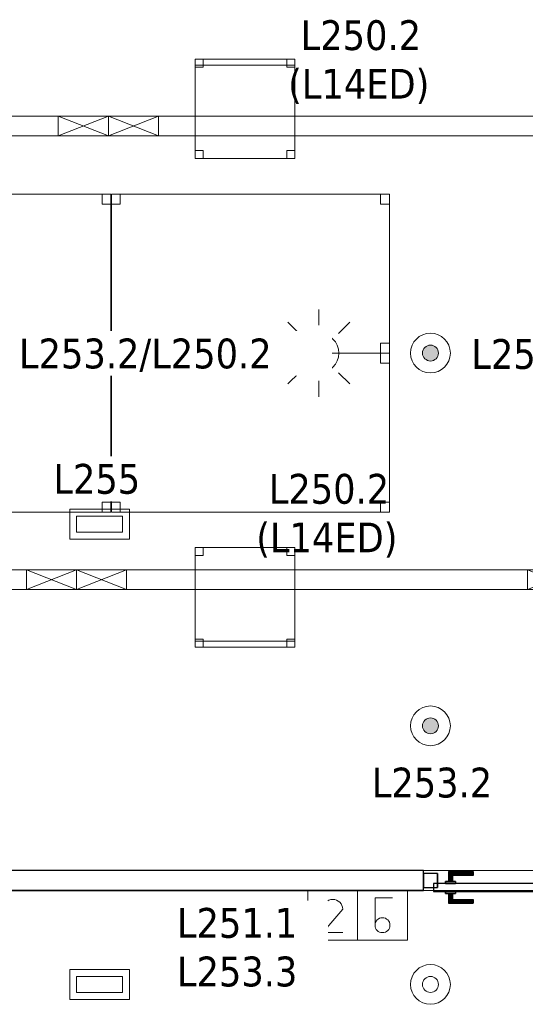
# Model space of a CAD drawing. Header units: metres. Extents: x 397.7 to 427.5, y 12.7 to 28.4.
# Tile 3 of 145: x 402.4 to 404.9, y 17.5 to 22.5. Entities that reach past the tile are written whole.
import ezdxf

# ---------------------------------------------------------------- set-up
doc = ezdxf.new("R2010")
doc.units = ezdxf.units.M
doc.layers.add('01_CARPINTERIA', color=5, linetype='Continuous', lineweight=25, true_color=0x0000ff)
for name, color, linetype, lineweight in [('02_MOBILIARIO', 7, 'Continuous', 18), ('A-DETL-____-MBND', 7, 'Continuous', 18), ('A-DETL-GENF-OTLN', 7, 'Continuous', 18), ('A-GENM-____-OTLN', 7, 'Continuous', 18), ('A-WALL-____-MCUT', 7, 'Continuous', 25), ('A-WALL-____-OTLN', 7, 'Continuous', 25), ('E-ELEC-FIXT-IDEN', 7, 'Continuous', 30), ('E-LITE-____-IDEN', 7, 'Continuous', 30), ('E-LITE-EQPM-IDEN', 7, 'Continuous', 30)]:
    doc.layers.add(name, color=color, linetype=linetype, lineweight=lineweight)
doc.styles.add('Tahoma_4', font='tahoma.ttf', dxfattribs={"height": 0.15})

# ---------------------------------------------------------------- blocks, each defined once
blk = doc.blocks.new('Family - Taula 140X80_P2-152733-05_ENLLUMENAT_P2')
at = {"layer": 'A-DETL-____-MBND', "color": 253, "true_color": 0xaaaaaa}
for p, q in [((0, 0.8001), (0.0437, 0.8001)), ((0, 0.7501), (0, 0.8001)), ((0.0437, 0.8001), (0, 0.8001)), ((0, 0.8001), (0, 0.7501)), ((0, 0.8001), (1.3973, 0.8001)), ((0, 0), (0, 0.8001)), ((1.3973, 0.8001), (0, 0.8001)), ((0, 0.8001), (0, 0)), ((0.0437, 0.8001), (0.0437, 0.7501)), ((0.0437, 0.7501), (0.0437, 0.8001)), ((1.3536, 0.8001), (1.3973, 0.8001)), ((1.3536, 0.7501), (1.3536, 0.8001)), ((1.3973, 0.8001), (1.3536, 0.8001)), ((1.3536, 0.8001), (1.3536, 0.7501)), ((1.3973, 0.8001), (1.3973, 0.7501)), ((1.3973, 0.7501), (1.3973, 0.8001)), ((1.3973, 0.8001), (1.3973, 0)), ((1.3973, 0), (1.3973, 0.8001)), ((0.0437, 0.7501), (0, 0.7501)), ((0, 0.7501), (0.0437, 0.7501)), ((1.3973, 0.7501), (1.3536, 0.7501)), ((1.3536, 0.7501), (1.3973, 0.7501)), ((0, 0.05), (0.0437, 0.05)), ((0, 0), (0, 0.05)), ((0.0437, 0.05), (0, 0.05)), ((0, 0.05), (0, 0)), ((0.0437, 0.05), (0.0437, 0)), ((0.0437, 0), (0.0437, 0.05)), ((1.3536, 0.05), (1.3973, 0.05)), ((1.3536, 0), (1.3536, 0.05)), ((1.3973, 0.05), (1.3536, 0.05)), ((1.3536, 0.05), (1.3536, 0)), ((1.3973, 0.05), (1.3973, 0)), ((1.3973, 0), (1.3973, 0.05)), ((0.0437, 0), (0, 0)), ((0, 0), (0.0437, 0)), ((0, 0), (1.3973, 0)), ((1.3973, 0), (1.3536, 0)), ((1.3536, 0), (1.3973, 0)), ((1.3973, 0), (0, 0))]:
    blk.add_line(p, q, dxfattribs=at)
blk = doc.blocks.new('Family - Taula 140X80_P2-152813-05_ENLLUMENAT_P2')
at = {"layer": 'A-DETL-____-MBND', "color": 253, "true_color": 0xaaaaaa}
for p, q in [((0, 0), (0, 0.8001)), ((0, 0.8001), (1.3973, 0.8001)), ((1.3973, 0.8001), (0, 0.8001)), ((0, 0.8001), (0, 0)), ((0, 0.7501), (0, 0.8001)), ((0, 0.8001), (0.0437, 0.8001)), ((0.0437, 0.8001), (0, 0.8001)), ((0, 0.8001), (0, 0.7501)), ((0.0437, 0.8001), (0.0437, 0.7501)), ((0.0437, 0.7501), (0.0437, 0.8001)), ((1.3536, 0.7501), (1.3536, 0.8001)), ((1.3536, 0.8001), (1.3973, 0.8001)), ((1.3973, 0.8001), (1.3536, 0.8001)), ((1.3536, 0.8001), (1.3536, 0.7501)), ((1.3973, 0.8001), (1.3973, 0)), ((1.3973, 0), (1.3973, 0.8001)), ((1.3973, 0.8001), (1.3973, 0.7501)), ((1.3973, 0.7501), (1.3973, 0.8001)), ((0.0437, 0.7501), (0, 0.7501)), ((0, 0.7501), (0.0437, 0.7501)), ((1.3973, 0.7501), (1.3536, 0.7501)), ((1.3536, 0.7501), (1.3973, 0.7501)), ((0, 0), (0, 0.05)), ((0, 0.05), (0.0437, 0.05)), ((0.0437, 0.05), (0, 0.05)), ((0, 0.05), (0, 0)), ((0.0437, 0.05), (0.0437, 0)), ((0.0437, 0), (0.0437, 0.05)), ((1.3536, 0), (1.3536, 0.05)), ((1.3536, 0.05), (1.3973, 0.05)), ((1.3973, 0.05), (1.3536, 0.05)), ((1.3536, 0.05), (1.3536, 0)), ((1.3973, 0.05), (1.3973, 0)), ((1.3973, 0), (1.3973, 0.05)), ((1.3973, 0), (0, 0)), ((0, 0), (1.3973, 0)), ((0.0437, 0), (0, 0)), ((0, 0), (0.0437, 0)), ((1.3973, 0), (1.3536, 0)), ((1.3536, 0), (1.3973, 0))]:
    blk.add_line(p, q, dxfattribs=at)
blk = doc.blocks.new('Family - Cadira d_Oficina_P2-153111-05_ENLLUMENAT_P2')
at = {"layer": 'A-DETL-____-MBND', "color": 253, "true_color": 0xaaaaaa}
for p, q in [((0, 0.46), (0, 0.5)), ((0, 0.5), (0.04, 0.5)), ((0.04, 0.5), (0, 0.5)), ((0, 0.5), (0, 0.46)), ((0, 0), (0, 0.5)), ((0, 0.5), (0.5, 0.5)), ((0.5, 0.5), (0, 0.5)), ((0, 0.5), (0, 0)), ((0, 0.47), (0, 0.5)), ((0, 0.5), (0.5, 0.5)), ((0.5, 0.5), (0, 0.5)), ((0, 0.5), (0, 0.47)), ((0.04, 0.5), (0.04, 0.46)), ((0.04, 0.46), (0.04, 0.5)), ((0.46, 0.46), (0.46, 0.5)), ((0.46, 0.5), (0.5, 0.5)), ((0.5, 0.5), (0.46, 0.5)), ((0.46, 0.5), (0.46, 0.46)), ((0.5, 0.5), (0.5, 0)), ((0.5, 0), (0.5, 0.5)), ((0.5, 0.5), (0.5, 0.47)), ((0.5, 0.47), (0.5, 0.5)), ((0.5, 0.5), (0.5, 0.46)), ((0.5, 0.46), (0.5, 0.5)), ((0.5, 0.47), (0, 0.47)), ((0, 0.47), (0.5, 0.47)), ((0.04, 0.46), (0, 0.46)), ((0, 0.46), (0.04, 0.46)), ((0.5, 0.46), (0.46, 0.46)), ((0.46, 0.46), (0.5, 0.46)), ((0, 0), (0, 0.04)), ((0, 0.04), (0.04, 0.04)), ((0.04, 0.04), (0, 0.04)), ((0, 0.04), (0, 0)), ((0.5, 0), (0, 0)), ((0.04, 0), (0, 0)), ((0, 0), (0.04, 0)), ((0.04, 0.04), (0.04, 0)), ((0.04, 0), (0.04, 0.04)), ((0.46, 0), (0.46, 0.04)), ((0.46, 0.04), (0.5, 0.04)), ((0.5, 0.04), (0.46, 0.04)), ((0.46, 0.04), (0.46, 0)), ((0.5, 0), (0.46, 0)), ((0.46, 0), (0.5, 0)), ((0.5, 0.04), (0.5, 0)), ((0.5, 0), (0.5, 0.04)), ((0, 0), (0.5, 0))]:
    blk.add_line(p, q, dxfattribs=at)
blk = doc.blocks.new('Family - Cadira d_Oficina_P2-153194-05_ENLLUMENAT_P2')
at = {"layer": 'A-DETL-____-MBND', "color": 253, "true_color": 0xaaaaaa}
for p, q in [((0, 0.46), (0, 0.5)), ((0, 0.5), (0.04, 0.5)), ((0.04, 0.5), (0, 0.5)), ((0, 0.5), (0, 0.46)), ((0, 0.5), (0.5, 0.5)), ((0, 0), (0, 0.5)), ((0.5, 0.5), (0, 0.5)), ((0, 0.5), (0, 0)), ((0.04, 0.5), (0.04, 0.46)), ((0.04, 0.46), (0.04, 0.5)), ((0.46, 0.46), (0.46, 0.5)), ((0.46, 0.5), (0.5, 0.5)), ((0.5, 0.5), (0.46, 0.5)), ((0.46, 0.5), (0.46, 0.46)), ((0.5, 0.5), (0.5, 0.46)), ((0.5, 0.46), (0.5, 0.5)), ((0.5, 0.5), (0.5, 0)), ((0.5, 0), (0.5, 0.5)), ((0.04, 0.46), (0, 0.46)), ((0, 0.46), (0.04, 0.46)), ((0.5, 0.46), (0.46, 0.46)), ((0.46, 0.46), (0.5, 0.46)), ((0, 0), (0, 0.04)), ((0, 0.04), (0.04, 0.04)), ((0.04, 0.04), (0, 0.04)), ((0, 0.04), (0, 0)), ((0, 0), (0, 0.03)), ((0, 0.03), (0.5, 0.03)), ((0.5, 0.03), (0, 0.03)), ((0, 0.03), (0, 0)), ((0.5, 0), (0, 0)), ((0, 0), (0.5, 0)), ((0.5, 0), (0, 0)), ((0, 0), (0.5, 0)), ((0.04, 0), (0, 0)), ((0, 0), (0.04, 0)), ((0.04, 0.04), (0.04, 0)), ((0.04, 0), (0.04, 0.04)), ((0.46, 0), (0.46, 0.04)), ((0.46, 0.04), (0.5, 0.04)), ((0.5, 0.04), (0.46, 0.04)), ((0.46, 0.04), (0.46, 0)), ((0.5, 0), (0.46, 0)), ((0.5, 0.04), (0.5, 0)), ((0.5, 0), (0.5, 0.04)), ((0.5, 0.03), (0.5, 0)), ((0.5, 0), (0.5, 0.03)), ((0.46, 0), (0.5, 0))]:
    blk.add_line(p, q, dxfattribs=at)
blk = doc.blocks.new('Family - Taula 140X80_P2-153220-05_ENLLUMENAT_P2')
at = {"layer": 'A-DETL-____-MBND', "color": 253, "true_color": 0xaaaaaa}
for p, q in [((0, 0.7501), (0, 0.8001)), ((0, 0.8001), (0.0437, 0.8001)), ((0.0437, 0.8001), (0, 0.8001)), ((0, 0.8001), (0, 0.7501)), ((0, 0), (0, 0.8001)), ((0, 0.8001), (1.3973, 0.8001)), ((1.3973, 0.8001), (0, 0.8001)), ((0, 0.8001), (0, 0)), ((0.0437, 0.8001), (0.0437, 0.7501)), ((0.0437, 0.7501), (0.0437, 0.8001)), ((1.3536, 0.7501), (1.3536, 0.8001)), ((1.3536, 0.8001), (1.3973, 0.8001)), ((1.3973, 0.8001), (1.3536, 0.8001)), ((1.3536, 0.8001), (1.3536, 0.7501)), ((1.3973, 0.8001), (1.3973, 0.7501)), ((1.3973, 0.7501), (1.3973, 0.8001)), ((1.3973, 0.8001), (1.3973, 0)), ((1.3973, 0), (1.3973, 0.8001)), ((0.0437, 0.7501), (0, 0.7501)), ((0, 0.7501), (0.0437, 0.7501)), ((1.3973, 0.7501), (1.3536, 0.7501)), ((1.3536, 0.7501), (1.3973, 0.7501)), ((0, 0), (0, 0.05)), ((0, 0.05), (0.0437, 0.05)), ((0.0437, 0.05), (0, 0.05)), ((0, 0.05), (0, 0)), ((0.0437, 0.05), (0.0437, 0)), ((0.0437, 0), (0.0437, 0.05)), ((1.3536, 0), (1.3536, 0.05)), ((1.3536, 0.05), (1.3973, 0.05)), ((1.3973, 0.05), (1.3536, 0.05)), ((1.3536, 0.05), (1.3536, 0)), ((1.3973, 0.05), (1.3973, 0)), ((1.3973, 0), (1.3973, 0.05)), ((1.3973, 0), (0, 0)), ((0, 0), (1.3973, 0)), ((0.0437, 0), (0, 0)), ((0, 0), (0.0437, 0)), ((1.3973, 0), (1.3536, 0)), ((1.3536, 0), (1.3973, 0))]:
    blk.add_line(p, q, dxfattribs=at)
blk = doc.blocks.new('Family - LONDR55-XX_ZZ-ARQ-CAA-M3D-Londres55-153239-05_ENLLUMENAT_P2')
at = {"layer": '01_CARPINTERIA', "color": 161, "true_color": 0xaaaaff}
for p, q in [((0.69, 0.1487), (0.69, 0.15)), ((0.69, 0.15), (0.69, 0.1487)), ((0.815, 0.15), (0.69, 0.15)), ((0.69, 0.145), (0.69, 0.1487)), ((0.69, 0.1487), (0.69, 0.145)), ((0.8137, 0.1487), (0.69, 0.1487)), ((0.8137, 0.1487), (0.69, 0.1487)), ((0.8137, 0.1487), (0.81, 0.145)), ((0.81, 0.145), (0.8137, 0.1487)), ((0.815, 0.15), (0.8137, 0.1487)), ((0.8137, 0.1487), (0.815, 0.15)), ((0.8137, 0.1), (0.8137, 0.1487)), ((0.8137, 0.1), (0.8137, 0.1487)), ((0.815, 0.1), (0.815, 0.15)), ((0.69, 0.14), (0.69, 0.145)), ((0.69, 0.145), (0.69, 0.14)), ((0.81, 0.145), (0.69, 0.145)), ((0.81, 0.145), (0.69, 0.145)), ((0.69, 0.135), (0.69, 0.14)), ((0.69, 0.14), (0.69, 0.135)), ((0.69, 0.14), (0.805, 0.14)), ((0.805, 0.14), (0.69, 0.14)), ((0.69, 0.135), (0.69, 0.1313)), ((0.69, 0.1313), (0.69, 0.135)), ((0.8, 0.135), (0.69, 0.135)), ((0.8, 0.135), (0.69, 0.135)), ((0.69, 0.1313), (0.69, 0.13)), ((0.69, 0.13), (0.69, 0.1313)), ((0.7963, 0.1313), (0.69, 0.1313)), ((0.7963, 0.1313), (0.69, 0.1313)), ((0.795, 0.13), (0.69, 0.13)), ((0.83, 0.1), (0.78, 0.1)), ((0.78, 0.1), (0.83, 0.1)), ((0.78, 0.09), (0.78, 0.1)), ((0.78, 0.09), (0.78, 0.1)), ((0.795, 0.13), (0.7963, 0.1313)), ((0.7963, 0.1313), (0.795, 0.13)), ((0.795, 0.1), (0.795, 0.13)), ((0.7963, 0.1), (0.795, 0.1)), ((0.795, 0.1), (0.7963, 0.1)), ((0.7963, 0.1313), (0.8, 0.135)), ((0.8, 0.135), (0.7963, 0.1313)), ((0.7963, 0.1), (0.7963, 0.1313)), ((0.7963, 0.1), (0.7963, 0.1313)), ((0.8, 0.1), (0.7963, 0.1)), ((0.7963, 0.1), (0.8, 0.1)), ((0.8, 0.135), (0.805, 0.14)), ((0.805, 0.14), (0.8, 0.135)), ((0.8, 0.1), (0.8, 0.135)), ((0.8, 0.1), (0.8, 0.135)), ((0.805, 0.1), (0.8, 0.1)), ((0.8, 0.1), (0.805, 0.1)), ((0.81, 0.145), (0.805, 0.14)), ((0.805, 0.14), (0.81, 0.145)), ((0.805, 0.14), (0.805, 0.1)), ((0.805, 0.1), (0.805, 0.14)), ((0.81, 0.1), (0.805, 0.1)), ((0.805, 0.1), (0.81, 0.1)), ((0.81, 0.1), (0.81, 0.145)), ((0.81, 0.1), (0.81, 0.145)), ((0.81, 0.1), (0.8137, 0.1)), ((0.8137, 0.1), (0.81, 0.1)), ((0.8137, 0.1), (0.815, 0.1)), ((0.815, 0.1), (0.8137, 0.1)), ((0.83, 0.09), (0.83, 0.1)), ((0.83, 0.1), (0.83, 0.09)), ((0.07, 0.07), (0, 0.07)), ((0, 0.07), (0, 0)), ((0.07, 0.07), (0, 0.07)), ((0, 0), (0, 0.07)), ((0.89, 0.09), (0.05, 0.09)), ((0.05, 0.09), (0.05, 0.05)), ((0.89, 0.09), (0.05, 0.09)), ((0.05, 0.05), (0.05, 0.09)), ((0.05, 0.05), (0.89, 0.05)), ((0.05, 0.05), (0.89, 0.05)), ((0.07, 0), (0.07, 0.07)), ((0.07, 0), (0.07, 0.07)), ((0.83, 0.09), (0.78, 0.09)), ((0.78, 0.09), (0.83, 0.09)), ((0.78, 0.05), (0.83, 0.05)), ((0.83, 0.05), (0.78, 0.05)), ((0.78, 0.04), (0.78, 0.05)), ((0.78, 0.04), (0.78, 0.05)), ((0.83, 0.04), (0.83, 0.05)), ((0.83, 0.05), (0.83, 0.04)), ((0.94, 0.07), (0.87, 0.07)), ((0.87, 0.07), (0.87, 0)), ((0.94, 0.07), (0.87, 0.07)), ((0.87, 0), (0.87, 0.07)), ((0.89, 0.05), (0.89, 0.09)), ((0.89, 0.05), (0.89, 0.09)), ((0.94, 0), (0.94, 0.07)), ((0.94, 0), (0.94, 0.07)), ((0, 0), (0.07, 0)), ((0, 0), (0.07, 0)), ((0.69, 0.0087), (0.69, 0.01)), ((0.69, 0.01), (0.69, 0.0087)), ((0.69, 0.01), (0.795, 0.01)), ((0.69, 0.005), (0.69, 0.0087)), ((0.69, 0.0087), (0.69, 0.005)), ((0.69, 0.0087), (0.7963, 0.0087)), ((0.69, 0.0087), (0.7963, 0.0087)), ((0.69, 0), (0.69, 0.005)), ((0.69, 0.005), (0.69, 0)), ((0.69, 0.005), (0.8, 0.005)), ((0.69, 0.005), (0.8, 0.005)), ((0.69, -0.005), (0.69, 0)), ((0.69, 0), (0.69, -0.005)), ((0.805, 0), (0.69, 0)), ((0.69, 0), (0.805, 0)), ((0.78, 0.04), (0.83, 0.04)), ((0.83, 0.04), (0.78, 0.04)), ((0.7963, 0.04), (0.795, 0.04)), ((0.795, 0.04), (0.7963, 0.04)), ((0.795, 0.01), (0.795, 0.04)), ((0.7963, 0.0087), (0.795, 0.01)), ((0.795, 0.01), (0.7963, 0.0087)), ((0.8, 0.04), (0.7963, 0.04)), ((0.7963, 0.04), (0.8, 0.04)), ((0.7963, 0.0087), (0.7963, 0.04)), ((0.7963, 0.0087), (0.7963, 0.04)), ((0.8, 0.005), (0.7963, 0.0087)), ((0.7963, 0.0087), (0.8, 0.005)), ((0.8, 0.04), (0.805, 0.04)), ((0.805, 0.04), (0.8, 0.04)), ((0.8, 0.005), (0.8, 0.04)), ((0.8, 0.005), (0.8, 0.04)), ((0.805, 0), (0.8, 0.005)), ((0.8, 0.005), (0.805, 0)), ((0.805, 0.04), (0.81, 0.04)), ((0.81, 0.04), (0.805, 0.04)), ((0.805, 0.04), (0.805, 0)), ((0.805, 0), (0.805, 0.04)), ((0.805, 0), (0.81, -0.005)), ((0.81, 0.04), (0.8137, 0.04)), ((0.8137, 0.04), (0.81, 0.04)), ((0.81, -0.005), (0.81, 0.04)), ((0.81, -0.005), (0.81, 0.04)), ((0.8137, 0.04), (0.815, 0.04)), ((0.815, 0.04), (0.8137, 0.04)), ((0.8137, -0.0087), (0.8137, 0.04)), ((0.8137, -0.0087), (0.8137, 0.04)), ((0.815, -0.01), (0.815, 0.04)), ((0.87, 0), (0.94, 0)), ((0.87, 0), (0.94, 0)), ((0.69, -0.005), (0.69, -0.0087)), ((0.69, -0.0087), (0.69, -0.005)), ((0.69, -0.005), (0.81, -0.005)), ((0.69, -0.005), (0.81, -0.005)), ((0.69, -0.0087), (0.69, -0.01)), ((0.69, -0.01), (0.69, -0.0087)), ((0.69, -0.0087), (0.8137, -0.0087)), ((0.69, -0.0087), (0.8137, -0.0087)), ((0.69, -0.01), (0.815, -0.01)), ((0.81, -0.005), (0.805, 0)), ((0.81, -0.005), (0.8137, -0.0087)), ((0.8137, -0.0087), (0.81, -0.005)), ((0.8137, -0.0087), (0.815, -0.01)), ((0.815, -0.01), (0.8137, -0.0087))]:
    blk.add_line(p, q, dxfattribs=at)
blk = doc.blocks.new('Family - Porta P2-153240-05_ENLLUMENAT_P2')
blk.add_blockref('Family - LONDR55-XX_ZZ-ARQ-CAA-M3D-Londres55-153239-05_ENLLUMENAT_P2', (0, 0))
blk = doc.blocks.new('Family - Taula 140X80_P2-153317-05_ENLLUMENAT_P2')
at = {"layer": 'A-DETL-____-MBND', "color": 253, "true_color": 0xaaaaaa}
for p, q in [((0, 0.8001), (1.3973, 0.8001)), ((0, 0), (0, 0.8001)), ((1.3973, 0.8001), (0, 0.8001)), ((0, 0.8001), (0, 0)), ((0, 0.8001), (0.0437, 0.8001)), ((0, 0.7501), (0, 0.8001)), ((0.0437, 0.8001), (0, 0.8001)), ((0, 0.8001), (0, 0.7501)), ((0.0437, 0.8001), (0.0437, 0.7501)), ((0.0437, 0.7501), (0.0437, 0.8001)), ((1.3536, 0.8001), (1.3973, 0.8001)), ((1.3536, 0.7501), (1.3536, 0.8001)), ((1.3973, 0.8001), (1.3536, 0.8001)), ((1.3536, 0.8001), (1.3536, 0.7501)), ((1.3973, 0.8001), (1.3973, 0.7501)), ((1.3973, 0.7501), (1.3973, 0.8001)), ((1.3973, 0.8001), (1.3973, 0)), ((1.3973, 0), (1.3973, 0.8001)), ((0.0437, 0.7501), (0, 0.7501)), ((0, 0.7501), (0.0437, 0.7501)), ((1.3973, 0.7501), (1.3536, 0.7501)), ((1.3536, 0.7501), (1.3973, 0.7501)), ((0, 0.05), (0.0437, 0.05)), ((0, 0), (0, 0.05)), ((0.0437, 0.05), (0, 0.05)), ((0, 0.05), (0, 0)), ((0.0437, 0.05), (0.0437, 0)), ((0.0437, 0), (0.0437, 0.05)), ((1.3536, 0.05), (1.3973, 0.05)), ((1.3536, 0), (1.3536, 0.05)), ((1.3973, 0.05), (1.3536, 0.05)), ((1.3536, 0.05), (1.3536, 0)), ((1.3973, 0.05), (1.3973, 0)), ((1.3973, 0), (1.3973, 0.05)), ((0.0437, 0), (0, 0)), ((0, 0), (0.0437, 0)), ((0, 0), (1.3973, 0)), ((1.3973, 0), (1.3536, 0)), ((1.3536, 0), (1.3973, 0)), ((1.3973, 0), (0, 0))]:
    blk.add_line(p, q, dxfattribs=at)
blk = doc.blocks.new('Family - Evans P2-153319-05_ENLLUMENAT_P2')
at = {"layer": 'A-WALL-____-MCUT', "color": 253, "true_color": 0xaaaaaa}
for p, q in [((5.0899, 0.1), (0.0198, 0.1)), ((5.0899, 0), (5.0899, 0.1)), ((0, 0), (5.0899, 0))]:
    blk.add_line(p, q, dxfattribs=at)
at = {"layer": 'A-WALL-____-OTLN', "color": 253, "true_color": 0xaaaaaa}
for p, q in [((5.0899, 0.1), (0.0198, 0.1)), ((5.0899, 0), (5.0899, 0.1)), ((5.0899, 0), (0, 0))]:
    blk.add_line(p, q, dxfattribs=at)
at = {"layer": 'A-WALL-____-OTLN', "color": 253, "lineweight": 18, "true_color": 0xaaaaaa}
blk.add_line((0, 0), (14.3056, 0), dxfattribs=at)
blk = doc.blocks.new('Family - Vano puerta-153321-05_ENLLUMENAT_P2')
at = {"layer": 'A-GENM-____-OTLN', "color": 253, "true_color": 0xaaaaaa}
for p, q in [((404.3814, 18.2155), (404.3814, 18.1155)), ((405.3214, 18.2155), (404.3814, 18.2155)), ((404.3814, 18.2155), (404.3814, 18.1155)), ((404.3814, 18.2155), (405.3214, 18.2155)), ((405.3214, 18.1155), (405.3214, 18.2155)), ((405.3214, 18.2155), (405.3214, 18.1155)), ((404.3814, 18.1155), (405.3214, 18.1155)), ((405.3214, 18.1155), (404.3814, 18.1155))]:
    blk.add_line(p, q, dxfattribs=at)
blk = doc.blocks.new('LONDR55-XX_ZZ-ARQ-CAA-M3D-Londres55_ifc-1-05_ENLLUMENAT_P2')
at = {"layer": '01_CARPINTERIA', "color": 253, "lineweight": 18, "true_color": 0xaaaaaa, "rotation": 180}
blk.add_blockref('Family - Porta P2-153240-05_ENLLUMENAT_P2', (405.3214, 18.2005), dxfattribs=at)
at = {"layer": '02_MOBILIARIO', "color": 253, "lineweight": 18, "true_color": 0xaaaaaa}
for name, p in [('Family - Cadira d_Oficina_P2-153111-05_ENLLUMENAT_P2', (403.234, 21.7986)), ('Family - Taula 140X80_P2-152733-05_ENLLUMENAT_P2', (401.412, 20.8194)), ('Family - Taula 140X80_P2-153317-05_ENLLUMENAT_P2', (402.812, 20.8194)), ('Family - Taula 140X80_P2-153220-05_ENLLUMENAT_P2', (401.412, 20.0193)), ('Family - Taula 140X80_P2-152813-05_ENLLUMENAT_P2', (402.812, 20.0193)), ('Family - Cadira d_Oficina_P2-153194-05_ENLLUMENAT_P2', (403.234, 19.3402))]:
    blk.add_blockref(name, p, dxfattribs=at)
at = {"layer": 'A-GENM-____-OTLN', "color": 253, "lineweight": 18, "true_color": 0xaaaaaa}
blk.add_blockref('Family - Vano puerta-153321-05_ENLLUMENAT_P2', (0, 0), dxfattribs=at)
at = {"layer": 'A-WALL-____-OTLN', "color": 253, "lineweight": 18, "true_color": 0xaaaaaa}
blk.add_blockref('Family - Evans P2-153319-05_ENLLUMENAT_P2', (399.2915, 18.1155), dxfattribs=at)
blk = doc.blocks.new('ZYR_06_02_02 Down Superficie - L 03-834902-05_ENLLUMENAT_P2')
at = {"layer": 'A-DETL-GENF-OTLN', "color": 92, "true_color": 0x00c400}
for radius in [0.1, 0.04]:
    blk.add_circle((0, 0), radius, dxfattribs=at)
blk = doc.blocks.new('ZYR_06_02_02 Down Superficie - L 03 D-V2-05_ENLLUMENAT_P2')
at = {"layer": 'A-DETL-GENF-OTLN', "true_color": 0x00c400}
blk.add_hatch(color=92, dxfattribs=at).paths.add_polyline_path([(0, -0.04), (0.0104, -0.0386), (0.02, -0.0346), (0.0283, -0.0283), (0.0346, -0.02), (0.0386, -0.0104), (0.04, 0), (0.0386, 0.0104), (0.0346, 0.02), (0.0283, 0.0283), (0.02, 0.0346), (0.0104, 0.0386), (0, 0.04), (-0.0104, 0.0386), (-0.02, 0.0346), (-0.0283, 0.0283), (-0.0346, 0.02), (-0.0386, 0.0104), (-0.04, 0), (-0.0386, -0.0104), (-0.0346, -0.02), (-0.0283, -0.0283), (-0.02, -0.0346), (-0.0104, -0.0386)])
at = {"layer": 'A-DETL-GENF-OTLN', "color": 92, "true_color": 0x00c400}
for radius in [0.1, 0.04]:
    blk.add_circle((0, 0), radius, dxfattribs=at)
for start, end in [(360, 180), (180, 360)]:
    blk.add_arc((0, 0), 0.04, start, end, dxfattribs=at)
blk = doc.blocks.new('ZYR_06_02_05 LLuminària Suspesa - L 14 ED-850681-05_ENLLUMENAT_P2')
at = {"layer": 'A-DETL-GENF-OTLN', "color": 92, "true_color": 0x00c400}
for p, q in [((-1.26, 0.05), (1.26, 0.05)), ((-1.26, -0.05), (-1.26, 0.05)), ((-1.26, -0.05), (-1.008, 0.05)), ((-1.26, 0.05), (-1.008, -0.05)), ((-1.008, 0.05), (-1.008, -0.05)), ((1.008, 0.05), (1.008, -0.05)), ((1.008, -0.05), (1.26, 0.05)), ((1.008, 0.05), (1.26, -0.05)), ((1.26, 0.05), (1.26, -0.05)), ((1.26, -0.05), (-1.26, -0.05))]:
    blk.add_line(p, q, dxfattribs=at)
blk = doc.blocks.new('ZYR_06_03 Emer Sostre Rect - 01 Emergencia Superficie 01-829055-05_ENLLUMENAT_P2')
at = {"layer": 'A-DETL-GENF-OTLN', "color": 6, "true_color": 0xff00ff}
for p, q in [((-0.15, 0.075), (0.15, 0.075)), ((-0.15, -0.075), (-0.15, 0.075)), ((0.15, 0.075), (0.15, -0.075)), ((-0.1157, 0.0407), (0.1157, 0.0407)), ((-0.1157, -0.0407), (-0.1157, 0.0407)), ((0.1157, 0.0407), (0.1157, -0.0407)), ((0.1157, -0.0407), (-0.1157, -0.0407)), ((0.15, -0.075), (-0.15, -0.075))]:
    blk.add_line(p, q, dxfattribs=at)
blk = doc.blocks.new('ZYR_06_01 Mecanismes Doble - 01 Interruptor Doble-881256-05_ENLLUMENAT_P2')
at = {"layer": 'A-DETL-GENF-OTLN', "color": 92, "true_color": 0x00c400}
for p, q in [((-0.3246, 0), (0.1754, 0)), ((-0.3246, -0.25), (-0.3246, 0)), ((-0.0746, 0), (-0.0746, -0.25)), ((0.1004, -0.0375), (0.0129, -0.0375)), ((0.0129, -0.0375), (0.0129, -0.175)), ((0.1754, 0), (0.1754, -0.25)), ((-0.1496, -0.095), (-0.2496, -0.2125)), ((-0.2496, -0.2125), (-0.1496, -0.2125)), ((0.1754, -0.25), (-0.3246, -0.25))]:
    blk.add_line(p, q, dxfattribs=at)
blk.add_circle((0.0504, -0.175), 0.0375, dxfattribs=at)
blk.add_arc((-0.1996, -0.095), 0.05, 360, 180, dxfattribs=at)
blk = doc.blocks.new('ZYR_06_01 Detector Sostre - 07 Detector Luminic-846090-05_ENLLUMENAT_P2')
at = {"layer": 'A-DETL-GENF-OTLN', "color": 92, "true_color": 0x00c400}
for p, q in [((0, 0.14), (0, 0.22)), ((-0.099, 0.099), (-0.1556, 0.1556)), ((0.099, 0.099), (0.1556, 0.1556)), ((0.14, 0), (0.22, 0)), ((-0.14, 0), (-0.22, 0)), ((-0.099, -0.099), (-0.1556, -0.1556)), ((0.099, -0.099), (0.1556, -0.1556)), ((0, -0.14), (0, -0.22))]:
    blk.add_line(p, q, dxfattribs=at)
blk.add_circle((0, 0), 0.1, dxfattribs=at)

msp = doc.modelspace()

# ---------------------------------------------------------------- block references
at = {"lineweight": 5}
msp.add_blockref('LONDR55-XX_ZZ-ARQ-CAA-M3D-Londres55_ifc-1-05_ENLLUMENAT_P2', (0, 0), dxfattribs=at)
at = {"layer": 'A-DETL-GENF-OTLN', "color": 92, "true_color": 0x00c400, "rotation": 180}
for p in [(401.5369, 21.9622), (404.0569, 21.9622), (401.3766, 19.6794), (403.8966, 19.6794)]:
    msp.add_blockref('ZYR_06_02_05 LLuminària Suspesa - L 14 ED-850681-05_ENLLUMENAT_P2', p, dxfattribs=at)
at = {"layer": 'A-DETL-GENF-OTLN', "color": 92, "true_color": 0x00c400}
for name, p in [('ZYR_06_01 Detector Sostre - 07 Detector Luminic-846090-05_ENLLUMENAT_P2', (403.8553, 20.8194)), ('ZYR_06_02_02 Down Superficie - L 03 D-V2-05_ENLLUMENAT_P2', (404.416, 20.8194)), ('ZYR_06_02_02 Down Superficie - L 03 D-V2-05_ENLLUMENAT_P2', (404.416, 18.9437)), ('ZYR_06_01 Mecanismes Doble - 01 Interruptor Doble-881256-05_ENLLUMENAT_P2', (404.1245, 18.1155)), ('ZYR_06_02_02 Down Superficie - L 03-834902-05_ENLLUMENAT_P2', (404.416, 17.6423))]:
    msp.add_blockref(name, p, dxfattribs=at)
at = {"layer": 'A-DETL-GENF-OTLN', "color": 6, "true_color": 0xff00ff}
for p in [(402.753, 19.9586), (402.753, 17.6423)]:
    msp.add_blockref('ZYR_06_03 Emer Sostre Rect - 01 Emergencia Superficie 01-829055-05_ENLLUMENAT_P2', p, dxfattribs=at)

# ---------------------------------------------------------------- texts
at = {"layer": 'E-LITE-EQPM-IDEN', "char_height": 0.15, "attachment_point": 1, "style": 'Tahoma_4'}
for s, insert, width in [('L250.2', (403.7635, 22.4943), 0.721519), ('(L14ED)', (403.7006, 22.2496), 0.869831), ('L253.2', (404.6215, 20.8899), 0.721519), ('L250.2', (403.6032, 20.2114), 0.721519), ('(L14ED)', (403.5403, 19.9667), 0.869831), ('L253.2', (404.121, 18.7332), 0.721519)]:
    msp.add_mtext(s, dxfattribs=dict(at, insert=insert, width=width))

# ---------------------------------------------------------------- next in the draw order: texts
at = {"layer": 'E-ELEC-FIXT-IDEN', "char_height": 0.15, "width": 0.721519, "attachment_point": 1, "style": 'Tahoma_4', "bg_fill": 3, "box_fill_scale": 1.25, "bg_fill_color": 256, "bg_fill_true_color": 13158600, "bg_fill_transparency": 0}
for s, insert in [('L251.1', (403.1417, 18.0272)), ('L253.3', (403.1417, 17.7825))]:
    msp.add_mtext(s, dxfattribs=dict(at, insert=insert))
at = {"layer": 'E-LITE-____-IDEN', "char_height": 0.15, "attachment_point": 1, "style": 'Tahoma_4', "bg_fill": 3, "box_fill_scale": 1.25, "bg_fill_color": 256, "bg_fill_true_color": 13158600, "bg_fill_transparency": 0}
for s, insert, width in [('L253.2/L250.2', (402.3476, 20.8924), 1.535232), ('L255', (402.5204, 20.2616), 0.517088)]:
    msp.add_mtext(s, dxfattribs=dict(at, insert=insert, width=width))

doc.saveas('drawing.dxf')
